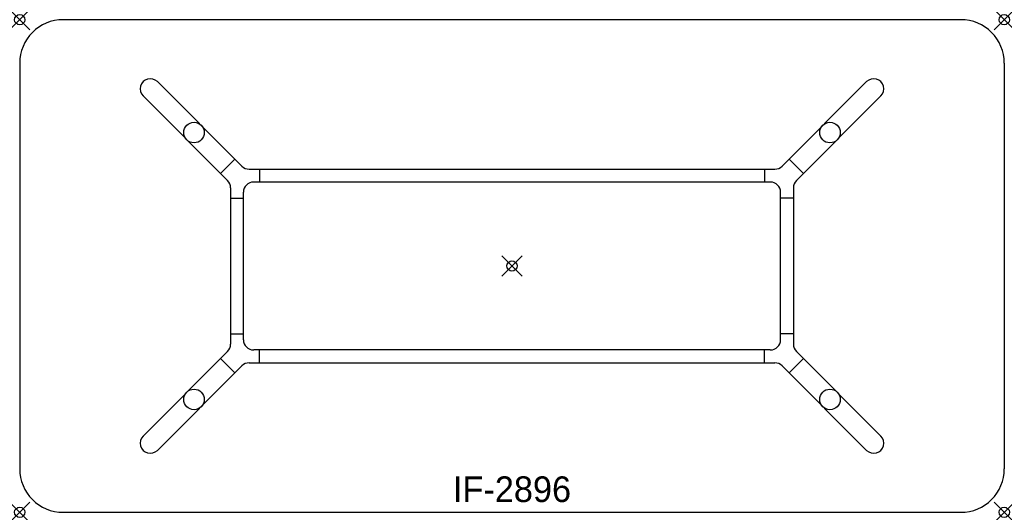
# Model space of a CAD drawing. Header units: inches. Extents: x 0 to 96, y -48 to 0.
import ezdxf
from ezdxf.enums import TextEntityAlignment as Align

# ---------------------------------------------------------------- set-up
doc = ezdxf.new("R2010")
doc.units = ezdxf.units.IN
doc.header["$PDMODE"] = 35
doc.layers.add('AFUCH-P', color=2, linetype='Continuous')
doc.layers.add('AFUCH-P-TN', color=2, linetype='Continuous')

msp = doc.modelspace()

# ---------------------------------------------------------------- linework, layer by layer
at = {"layer": 'AFUCH-P'}
for p, q in [((91.75, 0), (4.25, 0)), ((0, -4.25), (0, -43.75)), ((96, -4.25), (96, -43.75)), ((21.666, -14.274), (13.427, -6.035)), ((74.334, -14.274), (82.573, -6.035)), ((20.274, -15.666), (12.035, -7.427)), ((75.726, -15.666), (83.965, -7.427)), ((20.985, -13.593), (19.593, -14.985)), ((75.015, -13.593), (76.407, -14.985)), ((22.373, -14.567), (73.627, -14.567)), ((23.375, -14.567), (23.375, -15.817)), ((72.625, -14.567), (72.625, -15.817)), ((73.183, -15.817), (22.817, -15.817)), ((20.567, -16.373), (20.567, -31.627)), ((21.817, -31.183), (21.817, -16.817)), ((74.183, -31.183), (74.183, -16.817)), ((75.433, -16.373), (75.433, -31.627)), ((20.567, -17.375), (21.817, -17.375)), ((75.433, -17.375), (74.183, -17.375)), ((20.567, -30.625), (21.817, -30.625)), ((75.433, -30.625), (74.183, -30.625)), ((20.274, -32.334), (12.035, -40.573)), ((73.183, -32.183), (22.817, -32.183)), ((23.375, -33.433), (23.375, -32.183)), ((72.625, -33.433), (72.625, -32.183)), ((75.726, -32.334), (83.965, -40.573)), ((19.593, -33.015), (20.985, -34.407)), ((22.373, -33.433), (73.627, -33.433)), ((76.407, -33.015), (75.015, -34.407)), ((21.666, -33.726), (13.427, -41.965)), ((74.334, -33.726), (82.573, -41.965)), ((4.25, -48), (91.75, -48))]:
    msp.add_line(p, q, dxfattribs=at)
for centre in [(16.996, -10.996), (79.004, -10.996), (16.996, -37.004), (79.004, -37.004)]:
    msp.add_circle(centre, 1.004, dxfattribs=at)
for centre, radius, start, end in [((4.25, -4.25), 4.25, 90, 180), ((91.75, -4.25), 4.25, 0, 90), ((12.731, -6.731), 0.984, 45, 225.0009), ((83.269, -6.731), 0.984, 314.9991, 135), ((22.373, -13.567), 1, 225, 270), ((73.627, -13.567), 1, 270, 315), ((19.567, -16.373), 1, 0, 45), ((22.817, -16.817), 1, 90, 180), ((73.183, -16.817), 1, 360, 90), ((76.433, -16.373), 1, 135, 180), ((19.567, -31.627), 1, 315, 360), ((22.817, -31.183), 1, 180, 270), ((73.183, -31.183), 1, 270, 360), ((76.433, -31.627), 1, 180, 225), ((22.373, -34.433), 1, 90, 135), ((73.627, -34.433), 1, 45, 90), ((12.731, -41.269), 0.984, 135, 315.0009), ((83.269, -41.269), 0.984, 224.9991, 45), ((4.25, -43.75), 4.25, 180, 270), ((91.75, -43.75), 4.25, 270, 0)]:
    msp.add_arc(centre, radius, start, end, dxfattribs=at)
for p in [(0, 0), (96, 0), (48, -24), (0, -48), (96, -48)]:
    msp.add_point(p, dxfattribs=at)

# ---------------------------------------------------------------- texts
at = {"layer": 'AFUCH-P-TN'}
msp.add_text('IF-2896', height=2.5, dxfattribs=at).set_placement((48, -47), align=Align.CENTER)

doc.saveas('drawing.dxf')
